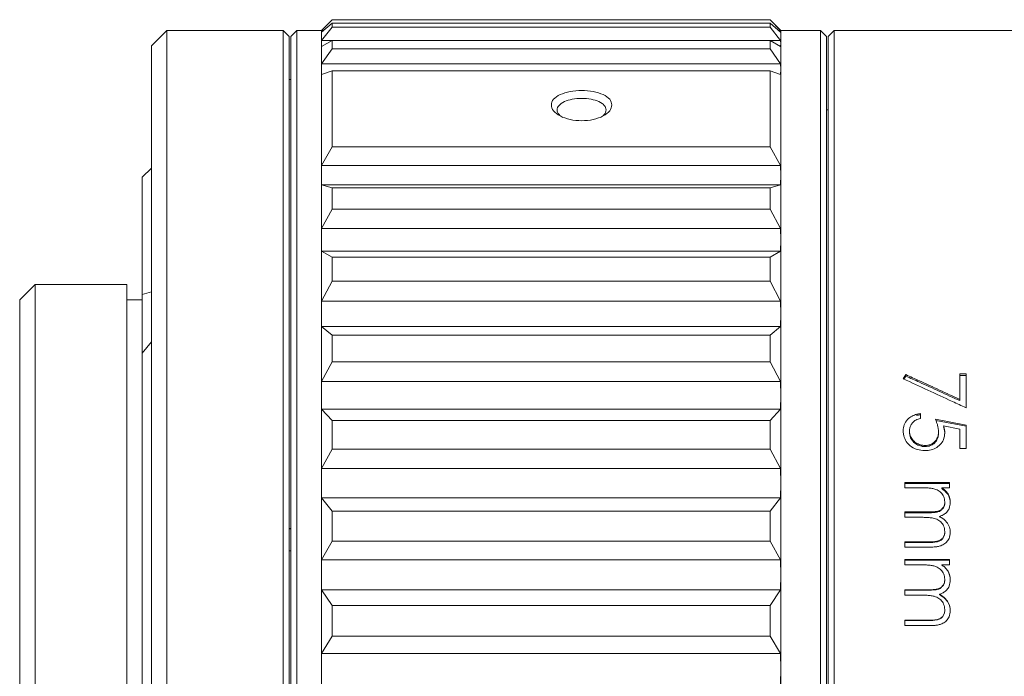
# Model space of a CAD drawing. Header units: millimetres. Extents: x 2480 to 2682, y -3541 to -3483.
# Tile 2 of 10: x 2480 to 2512, y -3507 to -3485. Entities that reach past the tile are written whole.
import ezdxf

# ---------------------------------------------------------------- set-up
doc = ezdxf.new("R2010")
doc.units = ezdxf.units.MM

msp = doc.modelspace()

# ---------------------------------------------------------------- linework, layer by layer
at = {"color": 7, "linetype": 'Continuous', "lineweight": 15}
for p, q in [((2490.2974, -3485.3858), (2489.9474, -3485.7358)), ((2490.2974, -3485.3862), (2489.9534, -3485.7407)), ((2504.5974, -3485.3858), (2490.2974, -3485.3858)), ((2490.2974, -3485.3858), (2490.2974, -3485.3862)), ((2490.2974, -3485.3862), (2504.5974, -3485.3862)), ((2504.9474, -3485.7358), (2504.5974, -3485.3858)), ((2504.5974, -3485.3862), (2504.5974, -3485.3858)), ((2504.9415, -3485.7407), (2504.5974, -3485.3862)), ((2484.8974, -3485.7358), (2484.3974, -3486.2358)), ((2488.6974, -3485.7358), (2484.8974, -3485.7358)), ((2484.8974, -3485.7358), (2484.8974, -3527.7358)), ((2488.8974, -3485.9358), (2488.6974, -3485.7358)), ((2488.6974, -3491.8865), (2488.6974, -3485.7358)), ((2489.1474, -3485.7358), (2488.9474, -3485.9358)), ((2489.9474, -3485.7358), (2489.1474, -3485.7358)), ((2489.1474, -3485.7358), (2489.1474, -3527.7353)), ((2489.9474, -3485.7358), (2489.9474, -3485.7686)), ((2489.9534, -3485.7407), (2489.9474, -3485.7686)), ((2489.9474, -3485.7686), (2489.9474, -3486.1651)), ((2489.9474, -3485.7686), (2489.9534, -3485.7966)), ((2489.9534, -3485.7966), (2490.2974, -3485.5048)), ((2490.2974, -3485.6347), (2489.9534, -3486.0645)), ((2490.0193, -3485.7407), (2489.9534, -3485.7407)), ((2490.2974, -3485.5048), (2490.2974, -3485.6347)), ((2504.5974, -3485.5048), (2490.2974, -3485.5048)), ((2490.2974, -3485.6347), (2504.5974, -3485.6347)), ((2504.5974, -3485.6347), (2504.5974, -3485.5048)), ((2504.5974, -3485.5048), (2504.9415, -3485.7966)), ((2504.9415, -3486.0645), (2504.5974, -3485.6347)), ((2504.9415, -3485.7407), (2504.8755, -3485.7407)), ((2504.9474, -3485.7686), (2504.9415, -3485.7407)), ((2504.9415, -3485.7966), (2504.9474, -3485.7686)), ((2506.2474, -3485.7358), (2504.9474, -3485.7358)), ((2504.9474, -3485.7358), (2504.9474, -3485.7686)), ((2504.9474, -3485.7686), (2504.9474, -3486.1651)), ((2506.4474, -3485.9358), (2506.2474, -3485.7358)), ((2506.2474, -3527.7358), (2506.2474, -3485.7358)), ((2506.6974, -3485.7358), (2506.4974, -3485.9358)), ((2520.7974, -3485.7358), (2506.6974, -3485.7358)), ((2506.6974, -3485.7358), (2506.6974, -3527.7358)), ((2488.8974, -3485.9358), (2488.8974, -3492.028)), ((2488.9474, -3527.5358), (2488.9474, -3485.9358)), ((2489.9534, -3486.0645), (2489.9474, -3486.1651)), ((2489.9534, -3486.2657), (2490.2974, -3486.0615)), ((2490.2923, -3486.0645), (2489.9534, -3486.0645)), ((2490.2974, -3486.0615), (2490.2974, -3486.336)), ((2504.5974, -3486.0615), (2490.2974, -3486.0615)), ((2504.5974, -3486.336), (2504.5974, -3486.0615)), ((2504.5974, -3486.0615), (2504.9415, -3486.2657)), ((2504.9415, -3486.0645), (2504.6026, -3486.0645)), ((2504.9474, -3486.1651), (2504.9415, -3486.0645)), ((2506.4474, -3485.9358), (2506.4474, -3527.5358)), ((2506.4974, -3485.9358), (2506.4974, -3527.5358)), ((2484.3974, -3527.2358), (2484.3974, -3486.2358)), ((2489.9474, -3486.1651), (2489.9474, -3487.003)), ((2489.9474, -3486.1651), (2489.9534, -3486.2657)), ((2490.2974, -3486.336), (2489.9534, -3486.8319)), ((2490.2974, -3486.336), (2504.5974, -3486.336)), ((2504.9415, -3486.8319), (2504.5974, -3486.336)), ((2504.9415, -3486.2657), (2504.9474, -3486.1651)), ((2504.9474, -3486.1651), (2504.9474, -3487.003)), ((2489.9534, -3486.8319), (2489.9474, -3487.003)), ((2489.9474, -3487.003), (2489.9474, -3490.4633)), ((2489.9474, -3487.003), (2489.9534, -3487.174)), ((2504.9415, -3486.8319), (2489.9534, -3486.8319)), ((2504.9474, -3487.003), (2504.9415, -3486.8319)), ((2504.9415, -3487.174), (2504.9474, -3487.003)), ((2504.9474, -3487.003), (2504.9474, -3490.4633)), ((2488.9474, -3487.3358), (2488.8974, -3487.3358)), ((2489.9534, -3487.174), (2490.2974, -3487.0617)), ((2490.2974, -3487.0617), (2490.2974, -3489.5421)), ((2504.5974, -3487.0617), (2490.2974, -3487.0617)), ((2504.5974, -3489.5421), (2504.5974, -3487.0617)), ((2504.5974, -3487.0617), (2504.9415, -3487.174)), ((2506.4974, -3488.3358), (2506.4474, -3488.3358)), ((2490.2974, -3489.5421), (2489.9534, -3490.1473)), ((2490.2974, -3489.5421), (2504.5974, -3489.5421)), ((2504.9415, -3490.1473), (2504.5974, -3489.5421)), ((2484.3974, -3490.2358), (2484.0974, -3490.5358)), ((2489.9534, -3490.1473), (2489.9474, -3490.4633)), ((2504.9415, -3490.1473), (2489.9534, -3490.1473)), ((2504.9474, -3490.4633), (2504.9415, -3490.1473)), ((2484.0974, -3490.5358), (2484.0974, -3494.3626)), ((2489.9474, -3490.4633), (2489.9474, -3492.577)), ((2489.9474, -3490.4633), (2489.9534, -3490.7794)), ((2504.9415, -3490.7794), (2504.9474, -3490.4633)), ((2504.9474, -3490.4633), (2504.9474, -3492.577)), ((2489.9534, -3490.7794), (2490.2974, -3490.8829)), ((2504.9415, -3490.7794), (2489.9534, -3490.7794)), ((2490.2974, -3490.8829), (2490.2974, -3491.5756)), ((2504.5974, -3490.8829), (2490.2974, -3490.8829)), ((2504.5974, -3490.8829), (2504.9415, -3490.7794)), ((2504.5974, -3491.5756), (2504.5974, -3490.8829)), ((2490.2974, -3491.5756), (2489.9534, -3492.2078)), ((2490.2974, -3491.5756), (2504.5974, -3491.5756)), ((2504.9415, -3492.2078), (2504.5974, -3491.5756)), ((2488.6974, -3527.7358), (2488.6974, -3491.8865)), ((2488.8974, -3492.028), (2488.8974, -3527.5358)), ((2489.9534, -3492.2078), (2489.9474, -3492.577)), ((2504.9415, -3492.2078), (2489.9534, -3492.2078)), ((2504.9474, -3492.577), (2504.9415, -3492.2078)), ((2489.9474, -3492.577), (2489.9474, -3494.9945)), ((2489.9474, -3492.577), (2489.9534, -3492.9463)), ((2504.9415, -3492.9463), (2504.9474, -3492.577)), ((2504.9474, -3492.577), (2504.9474, -3494.9945)), ((2489.9534, -3492.9463), (2490.2974, -3493.1421)), ((2504.9415, -3492.9463), (2489.9534, -3492.9463)), ((2490.2974, -3493.1421), (2490.2974, -3493.9343)), ((2504.5974, -3493.1421), (2490.2974, -3493.1421)), ((2504.5974, -3493.1421), (2504.9415, -3492.9463)), ((2504.5974, -3493.9343), (2504.5974, -3493.1421)), ((2480.5974, -3494.0358), (2480.0974, -3494.5358)), ((2483.5974, -3494.0358), (2480.5974, -3494.0358)), ((2480.5974, -3494.0358), (2480.5974, -3519.4358)), ((2483.5974, -3494.0358), (2483.5974, -3519.4358)), ((2490.2974, -3493.9343), (2489.9534, -3494.58)), ((2490.2974, -3493.9343), (2504.5974, -3493.9343)), ((2504.9415, -3494.58), (2504.5974, -3493.9343)), ((2484.0974, -3494.3626), (2484.3974, -3494.2819)), ((2484.0974, -3494.3626), (2484.0974, -3496.2809)), ((2480.0974, -3518.9358), (2480.0974, -3494.5358)), ((2484.0974, -3494.5358), (2483.5974, -3494.5358)), ((2489.9534, -3494.58), (2489.9474, -3494.9945)), ((2504.9415, -3494.58), (2489.9534, -3494.58)), ((2504.9474, -3494.9945), (2504.9415, -3494.58)), ((2489.9474, -3494.9945), (2489.9474, -3497.6639)), ((2489.9474, -3494.9945), (2489.9534, -3495.4091)), ((2504.9415, -3495.4091), (2504.9474, -3494.9945)), ((2504.9474, -3494.9945), (2504.9474, -3497.6639)), ((2489.9534, -3495.4091), (2490.2974, -3495.6929)), ((2504.9415, -3495.4091), (2489.9534, -3495.4091)), ((2504.5974, -3495.6929), (2504.9415, -3495.4091)), ((2490.2974, -3495.6929), (2490.2974, -3496.5676)), ((2504.5974, -3495.6929), (2490.2974, -3495.6929)), ((2504.5974, -3496.5676), (2504.5974, -3495.6929)), ((2484.3974, -3495.9122), (2484.0974, -3496.279)), ((2484.0974, -3496.279), (2484.0974, -3517.1926)), ((2490.2974, -3496.5676), (2489.9534, -3497.213)), ((2490.2974, -3496.5676), (2504.5974, -3496.5676)), ((2504.9415, -3497.213), (2504.5974, -3496.5676)), ((2508.9462, -3497.1208), (2509.0315, -3496.9833)), ((2509.0315, -3496.9833), (2509.0315, -3497.0297)), ((2510.7923, -3496.9616), (2510.9974, -3496.9616)), ((2510.7923, -3497.7914), (2510.7923, -3496.9616)), ((2510.9974, -3497.0082), (2510.7923, -3497.0082)), ((2510.9974, -3496.9616), (2510.9974, -3498.0671)), ((2489.9534, -3497.213), (2489.9474, -3497.6639)), ((2504.9415, -3497.213), (2489.9534, -3497.213)), ((2504.9474, -3497.6639), (2504.9415, -3497.213)), ((2508.9684, -3497.131), (2509.0315, -3497.0297)), ((2489.9474, -3497.6639), (2489.9474, -3500.528)), ((2489.9474, -3497.6639), (2489.9534, -3498.1149)), ((2504.9415, -3498.1149), (2504.9474, -3497.6639)), ((2504.9474, -3497.6639), (2504.9474, -3500.528)), ((2510.7923, -3497.7914), (2510.7923, -3497.834)), ((2489.9534, -3498.1149), (2490.2974, -3498.4806)), ((2504.9415, -3498.1149), (2489.9534, -3498.1149)), ((2504.5974, -3498.4806), (2504.9415, -3498.1149)), ((2509.3913, -3498.3174), (2509.3913, -3498.2771)), ((2509.5103, -3498.2544), (2509.5103, -3498.4189)), ((2490.2974, -3498.4806), (2490.2974, -3499.4191)), ((2504.5974, -3498.4806), (2490.2974, -3498.4806)), ((2504.5974, -3499.4191), (2504.5974, -3498.4806)), ((2509.9974, -3498.4424), (2510.9974, -3498.6313)), ((2510.0151, -3498.4852), (2510.9974, -3498.6699)), ((2509.1513, -3498.8257), (2509.1513, -3498.8634)), ((2510.1, -3498.8491), (2510.1, -3498.8866)), ((2510.7923, -3498.7608), (2510.2663, -3498.6612)), ((2510.7923, -3499.3942), (2510.7923, -3498.7608)), ((2510.9974, -3498.6313), (2510.9974, -3499.3942)), ((2510.0666, -3499.0757), (2510.0666, -3499.0391)), ((2490.2974, -3499.4191), (2489.9534, -3500.0503)), ((2490.2974, -3499.4191), (2504.5974, -3499.4191)), ((2504.9415, -3500.0503), (2504.5974, -3499.4191)), ((2509.5464, -3499.3236), (2509.5464, -3499.2881)), ((2509.6585, -3499.2982), (2509.6585, -3499.3336)), ((2510.9974, -3499.3942), (2510.7923, -3499.3942)), ((2489.9534, -3500.0503), (2489.9474, -3500.528)), ((2504.9415, -3500.0503), (2489.9534, -3500.0503)), ((2504.9474, -3500.528), (2504.9415, -3500.0503)), ((2489.9474, -3500.528), (2489.9474, -3503.5252)), ((2489.9474, -3500.528), (2489.9534, -3501.0056)), ((2504.9415, -3501.0056), (2504.9474, -3500.528)), ((2504.9474, -3500.528), (2504.9474, -3503.5252)), ((2508.9974, -3500.5103), (2510.459, -3500.5103)), ((2508.9974, -3500.6819), (2508.9974, -3500.5103)), ((2508.9974, -3500.5399), (2510.459, -3500.5399)), ((2510.459, -3500.5103), (2510.459, -3500.6819)), ((2509.6124, -3500.6819), (2508.9974, -3500.6819)), ((2510.459, -3500.6819), (2510.205, -3500.6819)), ((2510.205, -3500.6819), (2510.205, -3500.7107)), ((2489.9534, -3501.0056), (2490.2974, -3501.4455)), ((2504.9415, -3501.0056), (2489.9534, -3501.0056)), ((2504.5974, -3501.4455), (2504.9415, -3501.0056)), ((2510.3017, -3501.2141), (2510.3017, -3501.1877)), ((2510.3051, -3501.1361), (2510.3051, -3501.1627)), ((2490.2974, -3501.4455), (2490.2974, -3502.4276)), ((2504.5974, -3501.4455), (2490.2974, -3501.4455)), ((2504.5974, -3502.4276), (2504.5974, -3501.4455)), ((2508.9974, -3501.472), (2509.7406, -3501.472)), ((2508.9974, -3501.6459), (2508.9974, -3501.472)), ((2508.9974, -3501.4971), (2509.7406, -3501.4971)), ((2509.7406, -3501.472), (2509.7406, -3501.4971)), ((2509.566, -3501.6459), (2508.9974, -3501.6459)), ((2510.1317, -3501.616), (2510.1317, -3501.6404)), ((2488.9474, -3502.0063), (2488.8974, -3502.0063)), ((2488.8974, -3502.0226), (2488.9474, -3502.0226)), ((2510.3051, -3502.107), (2510.3051, -3502.1291)), ((2490.2974, -3502.4276), (2489.9534, -3503.0311)), ((2490.2974, -3502.4276), (2504.5974, -3502.4276)), ((2504.9415, -3503.0311), (2504.5974, -3502.4276)), ((2508.9974, -3502.4457), (2509.7899, -3502.4457)), ((2508.9974, -3502.6215), (2508.9974, -3502.4457)), ((2508.9974, -3502.4661), (2509.7899, -3502.4661)), ((2509.7899, -3502.4457), (2509.7899, -3502.4661)), ((2510.2935, -3502.2264), (2510.2935, -3502.2048)), ((2488.8974, -3502.7358), (2488.9474, -3502.7358)), ((2509.7891, -3502.6215), (2508.9974, -3502.6215)), ((2489.9534, -3503.0311), (2489.9474, -3503.5252)), ((2504.9415, -3503.0311), (2489.9534, -3503.0311)), ((2504.9474, -3503.5252), (2504.9415, -3503.0311)), ((2508.9974, -3503.0246), (2510.459, -3503.0246)), ((2508.9974, -3503.2014), (2508.9974, -3503.0246)), ((2508.9974, -3503.0423), (2510.459, -3503.0423)), ((2510.459, -3503.0246), (2510.459, -3503.2014)), ((2509.6124, -3503.2014), (2508.9974, -3503.2014)), ((2510.459, -3503.2014), (2510.205, -3503.2014)), ((2510.205, -3503.2014), (2510.205, -3503.2182)), ((2510.4105, -3503.4014), (2510.4105, -3503.4173)), ((2489.9474, -3503.5252), (2489.9474, -3506.5913)), ((2489.9474, -3503.5252), (2489.9534, -3504.0193)), ((2504.9415, -3504.0193), (2504.9474, -3503.5252)), ((2504.9474, -3503.5252), (2504.9474, -3506.5913)), ((2510.3017, -3503.7356), (2510.3017, -3503.7212)), ((2510.3051, -3503.6683), (2510.3051, -3503.6829)), ((2489.9534, -3504.0193), (2490.2974, -3504.5238)), ((2504.9415, -3504.0193), (2489.9534, -3504.0193)), ((2504.5974, -3504.5238), (2504.9415, -3504.0193)), ((2508.9974, -3504.0127), (2509.7406, -3504.0127)), ((2508.9974, -3504.1908), (2508.9974, -3504.0127)), ((2508.9974, -3504.0257), (2509.7406, -3504.0257)), ((2509.7406, -3504.0127), (2509.7406, -3504.0257)), ((2509.566, -3504.1908), (2508.9974, -3504.1908)), ((2510.1317, -3504.1601), (2510.1317, -3504.1724)), ((2490.2974, -3504.5238), (2490.2974, -3505.5286)), ((2504.5974, -3504.5238), (2490.2974, -3504.5238)), ((2504.5974, -3505.5286), (2504.5974, -3504.5238)), ((2510.3051, -3504.6618), (2510.3051, -3504.6717)), ((2508.9974, -3505.007), (2509.7899, -3505.007)), ((2508.9974, -3505.1859), (2508.9974, -3505.007)), ((2508.9974, -3505.0152), (2509.7899, -3505.0152)), ((2509.7899, -3505.007), (2509.7899, -3505.0152)), ((2510.2935, -3504.7709), (2510.2935, -3504.7615)), ((2509.7891, -3505.1859), (2508.9974, -3505.1859)), ((2490.2974, -3505.5286), (2489.9534, -3506.0914)), ((2490.2974, -3505.5286), (2504.5974, -3505.5286)), ((2504.9415, -3506.0914), (2504.5974, -3505.5286)), ((2504.9415, -3506.0914), (2489.9534, -3506.0914)), ((2489.9474, -3506.5913), (2489.9474, -3509.6606)), ((2489.9474, -3506.5913), (2489.9534, -3507.0913)), ((2504.9415, -3507.0913), (2504.9474, -3506.5913)), ((2504.9474, -3506.5913), (2504.9474, -3509.6606))]:
    msp.add_line(p, q, dxfattribs=at)
for points, knots in [([(2499.4377, -3488.1732), (2499.4228, -3488.2384), (2499.3931, -3488.3687), (2499.1645, -3488.5412), (2498.8375, -3488.6589), (2498.4478, -3488.7009), (2498.0587, -3488.6591), (2497.7288, -3488.5413), (2497.5087, -3488.369), (2497.4314, -3488.1721), (2497.5087, -3487.9817), (2497.7288, -3487.8253), (2498.0587, -3487.7235), (2498.4478, -3487.6882), (2498.8374, -3487.7236), (2499.1645, -3487.8256), (2499.3931, -3487.9814), (2499.4228, -3488.1092), (2499.4377, -3488.1732)], [0, 0, 0, 0, 0.06278401, 0.12536764, 0.18771616, 0.24991495, 0.31214088, 0.3745682, 0.43721091, 0.49999976, 0.56278881, 0.62543503, 0.68785829, 0.75008136, 0.81228048, 0.87463005, 0.93721486, 1, 1, 1, 1]), ([(2499.2474, -3488.3338), (2499.2354, -3488.2826), (2499.2113, -3488.1804), (2499.0263, -3488.0572), (2498.7622, -3487.9771), (2498.4477, -3487.9495), (2498.1337, -3487.977), (2497.8675, -3488.0569), (2497.6886, -3488.1808), (2497.6288, -3488.3319), (2497.6756, -3488.478), (2497.785, -3488.5523), (2497.8301, -3488.5829)], [0, 0, 0, 0, 0.1031247, 0.2061703, 0.309171, 0.4121572, 0.5151826, 0.6183052, 0.7214529, 0.824584, 0.9277147, 1, 1, 1, 1]), ([(2499.0649, -3488.5829), (2499.1108, -3488.5522), (2499.2223, -3488.4777), (2499.2381, -3488.387), (2499.2474, -3488.3338)], [0, 0, 0, 0, 0.4120219, 1, 1, 1, 1]), ([(2509.0315, -3496.9833), (2509.1795, -3497.0506), (2509.547, -3497.2177), (2510.1339, -3497.4867), (2510.5728, -3497.6899), (2510.7923, -3497.7914)], [0, 0, 0, 0, 0.252176, 0.6260778, 1, 1, 1, 1]), ([(2510.9974, -3498.0671), (2510.8494, -3497.9981), (2510.4336, -3497.8043), (2509.7498, -3497.4881), (2509.214, -3497.2433), (2508.9462, -3497.1208)], [0, 0, 0, 0, 0.2164867, 0.6082272, 1, 1, 1, 1]), ([(2509.0315, -3497.0297), (2509.1797, -3497.0968), (2509.5472, -3497.2631), (2510.1341, -3497.5309), (2510.5729, -3497.733), (2510.7923, -3497.834)], [0, 0, 0, 0, 0.2524257, 0.6262027, 1, 1, 1, 1]), ([(2508.9462, -3498.8161), (2508.952, -3498.7498), (2508.9637, -3498.6166), (2509.0773, -3498.4501), (2509.2252, -3498.3331), (2509.3387, -3498.2948), (2509.3913, -3498.2771)], [0, 0, 0, 0, 0.270143, 0.5428151, 0.7879643, 1, 1, 1, 1]), ([(2509.3913, -3498.2771), (2509.4081, -3498.2729), (2509.4472, -3498.2632), (2509.4874, -3498.2576), (2509.5103, -3498.2544)], [0, 0, 0, 0, 0.4290685, 1, 1, 1, 1]), ([(2509.3913, -3498.3174), (2509.4081, -3498.3132), (2509.4472, -3498.3035), (2509.4874, -3498.2979), (2509.5103, -3498.2947)], [0, 0, 0, 0, 0.4291779, 1, 1, 1, 1]), ([(2509.5103, -3498.4189), (2509.4575, -3498.4318), (2509.3632, -3498.455), (2509.2563, -3498.541), (2509.1897, -3498.6384), (2509.1689, -3498.7108), (2509.159, -3498.7454)], [0, 0, 0, 0, 0.3045003, 0.5440871, 0.7820165, 1, 1, 1, 1]), ([(2510.0388, -3498.547), (2510.0323, -3498.5294), (2510.0193, -3498.4943), (2510.0047, -3498.4597), (2509.9974, -3498.4424)], [0, 0, 0, 0, 0.4997744, 1, 1, 1, 1]), ([(2510.1, -3498.8491), (2510.0977, -3498.8105), (2510.0935, -3498.7398), (2510.0695, -3498.6391), (2510.049, -3498.5778), (2510.0388, -3498.547)], [0, 0, 0, 0, 0.3743835, 0.6861105, 1, 1, 1, 1]), ([(2509.6509, -3499.4663), (2509.5666, -3499.4591), (2509.3889, -3499.444), (2509.1592, -3499.3176), (2509.0102, -3499.1336), (2508.9524, -3498.9597), (2508.9479, -3498.8553), (2508.9462, -3498.8161)], [0, 0, 0, 0, 0.2277374, 0.4801428, 0.694751, 0.8851256, 1, 1, 1, 1]), ([(2509.159, -3498.7454), (2509.157, -3498.7569), (2509.1524, -3498.7834), (2509.1517, -3498.8103), (2509.1513, -3498.8257)], [0, 0, 0, 0, 0.4296502, 1, 1, 1, 1]), ([(2509.1513, -3498.8257), (2509.158, -3498.8882), (2509.1701, -3499.0008), (2509.2669, -3499.1393), (2509.3899, -3499.2416), (2509.4937, -3499.2725), (2509.5464, -3499.2881)], [0, 0, 0, 0, 0.2924932, 0.5269397, 0.760126, 1, 1, 1, 1]), ([(2509.1513, -3498.8634), (2509.158, -3498.9252), (2509.17, -3499.0369), (2509.2659, -3499.1744), (2509.3888, -3499.2767), (2509.493, -3499.3077), (2509.5464, -3499.3236)], [0, 0, 0, 0, 0.29044896, 0.52391594, 0.75611308, 1, 1, 1, 1]), ([(2510.3051, -3498.8792), (2510.2973, -3498.9583), (2510.2834, -3499.0996), (2510.162, -3499.2741), (2510.0046, -3499.3956), (2509.8474, -3499.4501), (2509.7504, -3499.4606), (2509.7221, -3499.4636)], [0, 0, 0, 0, 0.2681479, 0.4788744, 0.6890734, 0.9094497, 1, 1, 1, 1]), ([(2510.0666, -3499.0391), (2510.0735, -3499.0193), (2510.0876, -3498.9787), (2510.0981, -3498.9146), (2510.0994, -3498.871), (2510.1, -3498.8491)], [0, 0, 0, 0, 0.3225078, 0.6590886, 1, 1, 1, 1]), ([(2510.0666, -3499.0757), (2510.0735, -3499.0559), (2510.0877, -3499.0155), (2510.0981, -3498.9518), (2510.0994, -3498.9084), (2510.1, -3498.8866)], [0, 0, 0, 0, 0.3239472, 0.6598001, 1, 1, 1, 1]), ([(2510.2663, -3498.6612), (2510.2769, -3498.6966), (2510.2983, -3498.7678), (2510.3029, -3498.8419), (2510.3051, -3498.8792)], [0, 0, 0, 0, 0.4961994, 1, 1, 1, 1]), ([(2510.2663, -3498.6997), (2510.2769, -3498.7348), (2510.2983, -3498.8057), (2510.3029, -3498.8794), (2510.3051, -3498.9166)], [0, 0, 0, 0, 0.4961643, 1, 1, 1, 1]), ([(2509.6585, -3499.2982), (2509.7178, -3499.2933), (2509.8218, -3499.2848), (2509.9491, -3499.2093), (2510.027, -3499.1256), (2510.0555, -3499.0634), (2510.0666, -3499.0391)], [0, 0, 0, 0, 0.3341608, 0.5869875, 0.838783, 1, 1, 1, 1]), ([(2509.6585, -3499.3336), (2509.718, -3499.3288), (2509.8225, -3499.3202), (2509.9501, -3499.2444), (2510.0275, -3499.161), (2510.0558, -3499.0994), (2510.0666, -3499.0757)], [0, 0, 0, 0, 0.3362398, 0.5898952, 0.8425471, 1, 1, 1, 1]), ([(2509.5464, -3499.2881), (2509.5587, -3499.2902), (2509.5957, -3499.2966), (2509.6334, -3499.2976), (2509.6585, -3499.2982)], [0, 0, 0, 0, 0.332334, 1, 1, 1, 1]), ([(2509.5464, -3499.3236), (2509.5587, -3499.3257), (2509.5957, -3499.332), (2509.6334, -3499.333), (2509.6585, -3499.3336)], [0, 0, 0, 0, 0.332348, 1, 1, 1, 1]), ([(2509.7221, -3499.4636), (2509.7102, -3499.4643), (2509.6865, -3499.4658), (2509.6628, -3499.4661), (2509.6509, -3499.4663)], [0, 0, 0, 0, 0.4996926, 1, 1, 1, 1]), ([(2509.9795, -3500.7219), (2509.9389, -3500.7123), (2509.8586, -3500.6933), (2509.7351, -3500.684), (2509.6534, -3500.6826), (2509.6124, -3500.6819)], [0, 0, 0, 0, 0.3381232, 0.6681294, 1, 1, 1, 1]), ([(2510.3051, -3501.1361), (2510.2982, -3501.0796), (2510.2848, -3500.9715), (2510.1869, -3500.8377), (2510.0797, -3500.7574), (2510.0043, -3500.7307), (2509.9795, -3500.7219)], [0, 0, 0, 0, 0.3036451, 0.5814203, 0.8624768, 1, 1, 1, 1]), ([(2510.205, -3500.6819), (2510.2388, -3500.7055), (2510.3173, -3500.7602), (2510.3767, -3500.8342), (2510.4105, -3500.8763)], [0, 0, 0, 0, 0.4304867, 1, 1, 1, 1]), ([(2510.205, -3500.7107), (2510.2388, -3500.7342), (2510.3173, -3500.7886), (2510.3767, -3500.8623), (2510.4105, -3500.9042)], [0, 0, 0, 0, 0.4315025, 1, 1, 1, 1]), ([(2510.4105, -3500.8763), (2510.4277, -3500.9128), (2510.4578, -3500.9766), (2510.4805, -3501.0753), (2510.4833, -3501.1357), (2510.4846, -3501.1662)], [0, 0, 0, 0, 0.3993001, 0.6963846, 1, 1, 1, 1]), ([(2509.7406, -3501.472), (2509.8238, -3501.4712), (2509.9476, -3501.4699), (2510.104, -3501.4442), (2510.1979, -3501.3905), (2510.2637, -3501.3137), (2510.2936, -3501.2414), (2510.3002, -3501.1976), (2510.3017, -3501.1877)], [0, 0, 0, 0, 0.3530863, 0.5253013, 0.6653456, 0.8052968, 0.9560725, 1, 1, 1, 1]), ([(2510.4846, -3501.1662), (2510.4774, -3501.2299), (2510.4648, -3501.341), (2510.3817, -3501.4758), (2510.3086, -3501.5288), (2510.2748, -3501.5533)], [0, 0, 0, 0, 0.420181, 0.7320686, 1, 1, 1, 1]), ([(2510.3017, -3501.1877), (2510.3024, -3501.1816), (2510.3036, -3501.17), (2510.3045, -3501.1528), (2510.3049, -3501.1417), (2510.3051, -3501.1361)], [0, 0, 0, 0, 0.3524451, 0.6761484, 1, 1, 1, 1]), ([(2510.3017, -3501.2141), (2510.3024, -3501.208), (2510.3036, -3501.1965), (2510.3045, -3501.1793), (2510.3049, -3501.1683), (2510.3051, -3501.1627)], [0, 0, 0, 0, 0.3541583, 0.6770076, 1, 1, 1, 1]), ([(2510.4105, -3500.9042), (2510.4282, -3500.9407), (2510.4722, -3501.0317), (2510.48, -3501.1325), (2510.4846, -3501.1927)], [0, 0, 0, 0, 0.4017316, 1, 1, 1, 1]), ([(2509.7406, -3501.4971), (2509.8238, -3501.4962), (2509.9476, -3501.495), (2510.1042, -3501.4694), (2510.1981, -3501.4157), (2510.264, -3501.3391), (2510.2937, -3501.2671), (2510.3003, -3501.2237), (2510.3017, -3501.2141)], [0, 0, 0, 0, 0.3535899, 0.5262934, 0.6665742, 0.8067761, 0.9573658, 1, 1, 1, 1]), ([(2509.6982, -3501.6485), (2509.6762, -3501.6477), (2509.6321, -3501.6462), (2509.588, -3501.646), (2509.566, -3501.6459)], [0, 0, 0, 0, 0.4998588, 1, 1, 1, 1]), ([(2509.9533, -3501.6792), (2509.9115, -3501.6712), (2509.8271, -3501.6551), (2509.7413, -3501.6507), (2509.6982, -3501.6485)], [0, 0, 0, 0, 0.4969634, 1, 1, 1, 1]), ([(2510.3051, -3502.107), (2510.2975, -3502.0453), (2510.2832, -3501.9299), (2510.1777, -3501.7928), (2510.0632, -3501.7126), (2509.9828, -3501.6882), (2509.9533, -3501.6792)], [0, 0, 0, 0, 0.3118111, 0.5826128, 0.8471445, 1, 1, 1, 1]), ([(2510.2748, -3501.5533), (2510.2567, -3501.5632), (2510.2109, -3501.5883), (2510.1615, -3501.6056), (2510.1317, -3501.616)], [0, 0, 0, 0, 0.3969602, 1, 1, 1, 1]), ([(2510.1317, -3501.616), (2510.2031, -3501.6606), (2510.3297, -3501.7396), (2510.4493, -3501.9185), (2510.4819, -3502.0542), (2510.4843, -3502.1275), (2510.4846, -3502.1375)], [0, 0, 0, 0, 0.3749397, 0.6642677, 0.9543108, 1, 1, 1, 1]), ([(2510.4846, -3502.1375), (2510.4772, -3502.2061), (2510.4646, -3502.3237), (2510.3665, -3502.4634), (2510.2678, -3502.5376), (2510.2006, -3502.5647), (2510.1792, -3502.5734)], [0, 0, 0, 0, 0.3624692, 0.620951, 0.879404, 1, 1, 1, 1]), ([(2510.2935, -3502.2048), (2510.297, -3502.1888), (2510.3041, -3502.1566), (2510.3048, -3502.1236), (2510.3051, -3502.107)], [0, 0, 0, 0, 0.49560929, 1, 1, 1, 1]), ([(2510.2935, -3502.2264), (2510.297, -3502.2105), (2510.3041, -3502.1784), (2510.3048, -3502.1456), (2510.3051, -3502.1291)], [0, 0, 0, 0, 0.4955702, 1, 1, 1, 1]), ([(2509.7899, -3502.4457), (2509.8744, -3502.4456), (2509.9942, -3502.4455), (2510.1463, -3502.4048), (2510.2274, -3502.3395), (2510.2737, -3502.268), (2510.2882, -3502.2217), (2510.2935, -3502.2048)], [0, 0, 0, 0, 0.4116173, 0.5839334, 0.7580672, 0.9116987, 1, 1, 1, 1]), ([(2509.7899, -3502.4661), (2509.8744, -3502.466), (2509.9941, -3502.4659), (2510.1463, -3502.4255), (2510.2276, -3502.3603), (2510.2738, -3502.2891), (2510.2883, -3502.243), (2510.2935, -3502.2264)], [0, 0, 0, 0, 0.412147, 0.5846608, 0.7590047, 0.9127546, 1, 1, 1, 1]), ([(2510.1792, -3502.5734), (2510.1427, -3502.5837), (2510.0699, -3502.6042), (2509.9387, -3502.6189), (2509.845, -3502.6205), (2509.7891, -3502.6215)], [0, 0, 0, 0, 0.287908, 0.5748089, 1, 1, 1, 1]), ([(2509.9795, -3503.2426), (2509.9389, -3503.2327), (2509.8586, -3503.2132), (2509.7351, -3503.2035), (2509.6534, -3503.2021), (2509.6124, -3503.2014)], [0, 0, 0, 0, 0.3381282, 0.6681294, 1, 1, 1, 1]), ([(2510.3051, -3503.6683), (2510.2982, -3503.6103), (2510.2848, -3503.4993), (2510.1869, -3503.3617), (2510.0797, -3503.2791), (2510.0043, -3503.2516), (2509.9795, -3503.2426)], [0, 0, 0, 0, 0.3036452, 0.5814202, 0.8624768, 1, 1, 1, 1]), ([(2510.205, -3503.2014), (2510.2388, -3503.2256), (2510.3173, -3503.282), (2510.3767, -3503.3581), (2510.4105, -3503.4014)], [0, 0, 0, 0, 0.4304864, 1, 1, 1, 1]), ([(2510.4105, -3503.4014), (2510.4277, -3503.4389), (2510.4578, -3503.5044), (2510.4805, -3503.6058), (2510.4833, -3503.6678), (2510.4846, -3503.6992)], [0, 0, 0, 0, 0.3992982, 0.6963827, 1, 1, 1, 1]), ([(2510.4105, -3503.4173), (2510.4282, -3503.4548), (2510.4722, -3503.5483), (2510.48, -3503.6518), (2510.4846, -3503.7136)], [0, 0, 0, 0, 0.4017312, 1, 1, 1, 1]), ([(2509.7406, -3504.0127), (2509.8238, -3504.0118), (2509.9476, -3504.0105), (2510.104, -3503.9842), (2510.1979, -3503.9292), (2510.2637, -3503.8505), (2510.2936, -3503.7763), (2510.3002, -3503.7314), (2510.3017, -3503.7212)], [0, 0, 0, 0, 0.3530863, 0.5253014, 0.6653452, 0.8052966, 0.9560728, 1, 1, 1, 1]), ([(2509.7406, -3504.0257), (2509.8238, -3504.0248), (2509.9476, -3504.0235), (2510.1042, -3503.9973), (2510.1981, -3503.9423), (2510.264, -3503.8638), (2510.2937, -3503.7899), (2510.3003, -3503.7454), (2510.3017, -3503.7356)], [0, 0, 0, 0, 0.35358984, 0.5262934, 0.66657411, 0.80677556, 0.95736537, 1, 1, 1, 1]), ([(2510.4846, -3503.6992), (2510.4774, -3503.7646), (2510.4648, -3503.8785), (2510.3817, -3504.0166), (2510.3086, -3504.0709), (2510.2748, -3504.0959)], [0, 0, 0, 0, 0.4201805, 0.732069, 1, 1, 1, 1]), ([(2510.3017, -3503.7212), (2510.3024, -3503.715), (2510.3036, -3503.7031), (2510.3045, -3503.6854), (2510.3049, -3503.674), (2510.3051, -3503.6683)], [0, 0, 0, 0, 0.3524418, 0.6761494, 1, 1, 1, 1]), ([(2510.3017, -3503.7356), (2510.3024, -3503.7294), (2510.3036, -3503.7175), (2510.3045, -3503.6999), (2510.3049, -3503.6886), (2510.3051, -3503.6829)], [0, 0, 0, 0, 0.3541602, 0.677007, 1, 1, 1, 1]), ([(2509.6982, -3504.1933), (2509.6762, -3504.1925), (2509.6321, -3504.191), (2509.588, -3504.1908), (2509.566, -3504.1908)], [0, 0, 0, 0, 0.4998587, 1, 1, 1, 1]), ([(2509.9533, -3504.2248), (2509.9115, -3504.2166), (2509.8271, -3504.2002), (2509.7413, -3504.1956), (2509.6982, -3504.1933)], [0, 0, 0, 0, 0.4969633, 1, 1, 1, 1]), ([(2510.3051, -3504.6618), (2510.2975, -3504.5988), (2510.2832, -3504.481), (2510.1777, -3504.341), (2510.0632, -3504.259), (2509.9828, -3504.234), (2509.9533, -3504.2248)], [0, 0, 0, 0, 0.3118119, 0.5826127, 0.8471444, 1, 1, 1, 1]), ([(2510.2748, -3504.0959), (2510.2567, -3504.1061), (2510.2109, -3504.1318), (2510.1615, -3504.1495), (2510.1317, -3504.1601)], [0, 0, 0, 0, 0.39696, 1, 1, 1, 1]), ([(2510.1317, -3504.1601), (2510.2031, -3504.2058), (2510.3297, -3504.2866), (2510.4493, -3504.4694), (2510.4819, -3504.6079), (2510.4843, -3504.6828), (2510.4846, -3504.6929)], [0, 0, 0, 0, 0.3749399, 0.664268, 0.9543111, 1, 1, 1, 1]), ([(2510.1317, -3504.1724), (2510.2032, -3504.2179), (2510.3296, -3504.2982), (2510.4492, -3504.4801), (2510.4818, -3504.6179), (2510.4843, -3504.6924), (2510.4846, -3504.7027)], [0, 0, 0, 0, 0.3761228, 0.6646285, 0.9538806, 1, 1, 1, 1]), ([(2510.4846, -3504.6929), (2510.4772, -3504.7629), (2510.4646, -3504.8827), (2510.3665, -3505.0251), (2510.2678, -3505.1005), (2510.2006, -3505.1281), (2510.1792, -3505.1369)], [0, 0, 0, 0, 0.3624696, 0.6209513, 0.8794042, 1, 1, 1, 1]), ([(2510.2935, -3504.7615), (2510.297, -3504.7452), (2510.3041, -3504.7124), (2510.3048, -3504.6788), (2510.3051, -3504.6618)], [0, 0, 0, 0, 0.4956121, 1, 1, 1, 1]), ([(2510.2935, -3504.7709), (2510.297, -3504.7547), (2510.3041, -3504.722), (2510.3048, -3504.6886), (2510.3051, -3504.6717)], [0, 0, 0, 0, 0.4955715, 1, 1, 1, 1]), ([(2509.7899, -3505.007), (2509.8744, -3505.0069), (2509.9942, -3505.0068), (2510.1463, -3504.9654), (2510.2274, -3504.8988), (2510.2737, -3504.826), (2510.2882, -3504.7788), (2510.2935, -3504.7615)], [0, 0, 0, 0, 0.4116176, 0.5839338, 0.7580678, 0.9116992, 1, 1, 1, 1]), ([(2509.7899, -3505.0152), (2509.8744, -3505.0151), (2509.9941, -3505.015), (2510.1463, -3504.9738), (2510.2276, -3504.9075), (2510.2738, -3504.8349), (2510.2883, -3504.7879), (2510.2935, -3504.7709)], [0, 0, 0, 0, 0.4121471, 0.5846609, 0.7590045, 0.9127546, 1, 1, 1, 1]), ([(2510.1792, -3505.1369), (2510.1427, -3505.1474), (2510.0699, -3505.1682), (2509.9387, -3505.1832), (2509.845, -3505.1849), (2509.7891, -3505.1859)], [0, 0, 0, 0, 0.287908, 0.574809, 1, 1, 1, 1]), ([(2489.9534, -3506.0914), (2489.9525, -3506.132), (2489.9488, -3506.2986), (2489.948, -3506.4653), (2489.9474, -3506.5913)], [0, 0, 0, 0, 0.2439054, 1, 1, 1, 1]), ([(2504.9474, -3506.5913), (2504.9469, -3506.4653), (2504.9461, -3506.2986), (2504.9424, -3506.132), (2504.9415, -3506.0914)], [0, 0, 0, 0, 0.7560945, 1, 1, 1, 1])]:
    msp.add_open_spline(points, degree=3, knots=knots, dxfattribs=at)

doc.saveas('drawing.dxf')
